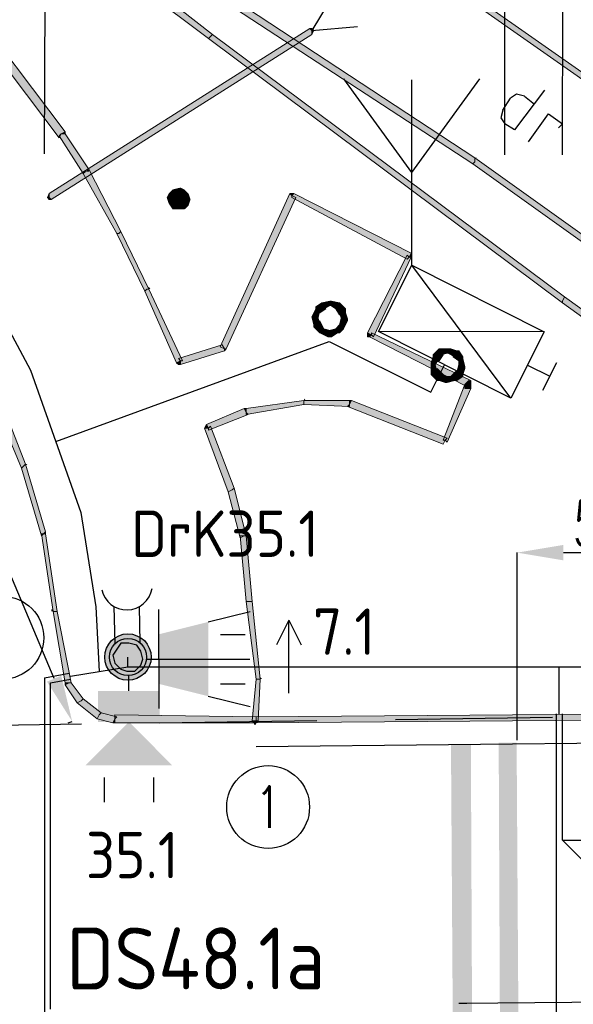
# Model space of a CAD drawing. Header units: millimetres. Extents: x -27 to 2301, y -256 to 766.
# Tile 59 of 97: x 258 to 267, y 85 to 100. Entities that reach past the tile are written whole.
import ezdxf
from ezdxf.enums import TextEntityAlignment as Align

# ---------------------------------------------------------------- set-up
doc = ezdxf.new("R2010")
doc.units = ezdxf.units.MM
doc.linetypes.add('DASHED', pattern=[19.05, 12.7, -6.35])
for name, color, linetype in [('SIV-ONDERGROND-ALG', 251, 'Continuous'), ('SIV-TEKST-035', 2, 'Continuous'), ('SIV-VRI-DETECTIE', 4, 'Continuous'), ('SIV-VRI-KABEL', 3, 'Continuous'), ('SIV-VRI-LUSUITSLIJPER', 7, 'Continuous'), ('SIV-VRI-MAATVOERING', 7, 'Continuous'), ('SIV-VRI-WEGMEUBILAIR', 7, 'Continuous'), ('SIV-WEGMARKERING', 7, 'Continuous'), ('WEG-XX-TEKST25', 2, 'Continuous')]:
    doc.layers.add(name, color=color, linetype=linetype)
doc.styles.add('ISO', font='ISO.shx')
doc.styles.add('ROMANS', font='romans.shx', dxfattribs={"width": 0.7})
doc.styles.get("Standard").update_dxf_attribs({"font": 'txt.shx'})
doc.dimstyles.get("Standard").update_dxf_attribs({"dimtxt": 0.18, "dimasz": 0.18, "dimexe": 0.18, "dimexo": 0.0625, "dimgap": 0.09, "dimtad": 0, "dimtih": 1, "dimtoh": 1, "dimzin": 0, "dimdsep": 46, "dimtxsty": 'Standard', "dimcen": 0.09, "dimadec": 0, "dimazin": 0, "dimtfac": 1, "dimtofl": 0, "dimtmove": 0, "dimatfit": 3, "dimfxl": 1, "dimtolj": 1, "dimtzin": 0, "dimarcsym": 0})

# ---------------------------------------------------------------- blocks, each defined once
blk = doc.blocks.new('161')
blk.add_circle((0, 0), 750)
at = {"style": 'ROMANS', "width": 0.7}
blk.add_attdef('MASTNR', text='', height=750, dxfattribs=at).set_placement((0, 0), align=Align.MIDDLE)
blk = doc.blocks.new('2x1r')
at = {"layer": 'SIV-VRI-DETECTIE'}
for p, q in [((0, 0), (-1.414, 1.414)), ((-1.414, 1.414), (-0.414, 1.414)), ((-0.414, 1.414), (1, 0)), ((1, 0), (0, 0))]:
    blk.add_line(p, q, dxfattribs=at)
blk = doc.blocks.new('MAST')
at = {"layer": 'SIV-VRI-WEGMEUBILAIR'}
blk.add_circle((0, 0), 0.3, dxfattribs=at)
blk = doc.blocks.new('DRKM')
at = {"layer": 'SIV-VRI-WEGMEUBILAIR'}
for p, q in [((0.225, 0.203), (0.823, 0.203)), ((0.225, -0.205), (0.811, -0.205))]:
    blk.add_line(p, q, dxfattribs=at)
blk.add_circle((0, 0), 0.3, dxfattribs=at)
blk.add_arc((1.179, -0.011), 0.416, 101.0729, 258.884, dxfattribs=at)
blk = doc.blocks.new('VGLNT')
at = {"layer": 'SIV-VRI-WEGMEUBILAIR'}
for p, q in [((1.648, 0.4), (2.048, 0.4)), ((0.248, 0), (0, 0)), ((1.648, -0.4), (2.048, -0.4))]:
    blk.add_line(p, q, dxfattribs=at)
for points in [[(0.748, 0), (1.448, 0.7), (1.448, -0.7)], [(0.248, 0.5), (0.748, 0.5), (0.248, -0.5), (0.748, -0.5)]]:
    blk.add_solid(points, dxfattribs=at)
blk = doc.blocks.new('30LNTSRA')
at = {"layer": 'SIV-VRI-WEGMEUBILAIR'}
for p, q in [((0.2, 0), (0.2, 0.8)), ((1, 0.6), (1.679, 0.769)), ((2.305, 0.628), (2.105, 0.23)), ((2.305, 0.628), (2.505, 0.23)), ((2.305, -0.552), (2.305, 0.607)), ((1.2, 0.4), (1.6, 0.4)), ((0, 0), (1.675, 0)), ((0.2, 0), (0.2, -0.8)), ((1.2, -0.4), (1.6, -0.4)), ((1, -0.6), (1.679, -0.769))]:
    blk.add_line(p, q, dxfattribs=at)
blk.add_solid([(0.2, 0.4), (0.2, -0.4), (1, 0.6), (1, -0.6)], dxfattribs=at)
blk = doc.blocks.new('*D49')
at = {"layer": 'Defpoints', "color": 0}
for p in [(271.478, 91.835), (265.678, 88.742), (271.478, 88.742)]:
    blk.add_point(p, dxfattribs=at)
at = {"layer": 'SIV-VRI-MAATVOERING', "color": 0, "lineweight": -2}
for p, q in [((265.678, 88.805), (265.678, 91.835)), ((266.428, 91.835), (270.728, 91.835)), ((271.478, 88.805), (271.478, 91.835))]:
    blk.add_line(p, q, dxfattribs=at)
at = {"layer": 'SIV-VRI-MAATVOERING', "color": 0}
for points in [[(266.428, 91.96), (266.428, 91.71), (265.678, 91.835)], [(270.728, 91.96), (270.728, 91.71), (271.478, 91.835)]]:
    blk.add_solid(points, dxfattribs=at)
at = {"layer": 'SIV-VRI-MAATVOERING', "color": 0, "insert": (267.671, 92.3), "char_height": 0.75, "attachment_point": 5}
blk.add_mtext('\\A1;5.80', dxfattribs=at)
blk = doc.blocks.new('*D70')
at = {"layer": 'Defpoints', "color": 0}
for p in [(253.93, 99.561), (254.049, 99.611), (258.362, 89.057)]:
    blk.add_point(p, dxfattribs=at)
at = {"layer": 'SIV-VRI-MAATVOERING', "color": 0, "lineweight": -2}
for p, q in [((253.987, 99.585), (254.049, 99.611)), ((258.19, 89.798), (254.341, 98.92)), ((258.419, 89.081), (258.481, 89.107))]:
    blk.add_line(p, q, dxfattribs=at)
at = {"layer": 'SIV-VRI-MAATVOERING', "color": 0}
for points in [[(254.456, 98.969), (254.226, 98.872), (254.049, 99.611)], [(258.305, 89.847), (258.075, 89.749), (258.481, 89.107)]]:
    blk.add_solid(points, dxfattribs=at)
at = {"layer": 'SIV-VRI-MAATVOERING', "color": 0, "insert": (256.601, 94.76), "char_height": 0.75, "attachment_point": 5, "rotation": 292.8764}
blk.add_mtext('\\A1;11.70', dxfattribs=at)
blk = doc.blocks.new('AUT')
at = {"layer": 'SIV-VRI-WEGMEUBILAIR'}
for p, q in [((-1.2, -0.6), (1.2, 0.6)), ((-1.2, 0.6), (1.2, -0.6)), ((-1.2, 0.6), (1.2, 0.6)), ((-1.2, -0.6), (-1.2, 0.6)), ((1.2, 0.6), (1.2, -0.6)), ((-1.6, 0.25), (-1.6, -0.25)), ((-1.6, 0), (-1.6, 0.21)), ((-1.2, 0), (-1.6, 0)), ((1.2, -0.6), (-1.2, -0.6))]:
    blk.add_line(p, q, dxfattribs=at)

msp = doc.modelspace()

# ---------------------------------------------------------------- hatches: boundary and pattern name
at = {"layer": 'SIV-ONDERGROND-ALG'}
h = msp.add_hatch(color=256, dxfattribs=at)
h.dxf.hatch_style = 2
h.paths.add_polyline_path([(259.431, 101.822), (259.399, 101.757), (264.963, 98.123), (264.995, 98.155), (264.995, 98.219), (259.463, 101.854)])
h = msp.add_hatch(color=256, dxfattribs=at)
h.dxf.hatch_style = 2
h.paths.add_polyline_path([(263.805, 101.597), (263.773, 101.564), (274.195, 94.263), (274.195, 94.295), (274.227, 94.359), (263.837, 101.629)])
h = msp.add_hatch(color=256, dxfattribs=at)
h.dxf.hatch_style = 2
h.paths.add_polyline_path([(260.717, 100.181), (260.75, 100.214), (259.72, 101.018), (259.688, 100.986), (259.656, 100.921), (260.685, 100.149)])
h = msp.add_hatch(color=256, dxfattribs=at)
h.dxf.hatch_style = 2
h.paths.add_polyline_path([(258.305, 98.605), (258.369, 98.637), (256.761, 100.76), (256.697, 100.728), (256.665, 100.664), (258.273, 98.541)])
h = msp.add_hatch(color=256, dxfattribs=at)
h.dxf.hatch_style = 2
h.paths.add_polyline_path([(262.358, 100.278), (262.326, 100.31), (258.112, 97.64), (258.112, 97.576), (258.144, 97.544), (262.358, 100.214)])
h = msp.add_hatch(color=256, dxfattribs=at)
h.dxf.hatch_style = 2
h.paths.add_polyline_path([(262.326, 100.31), (262.358, 100.31), (262.39, 100.278), (262.358, 100.214), (262.358, 100.278)])
h = msp.add_hatch(color=256, dxfattribs=at)
h.dxf.hatch_style = 2
h.paths.add_polyline_path([(266.411, 95.903), (266.443, 95.968), (260.75, 100.214), (260.717, 100.181), (260.685, 100.149), (266.411, 95.871)])
h = msp.add_hatch(color=256, dxfattribs=at)
h.dxf.hatch_style = 2
h.paths.add_polyline_path([(258.691, 97.994), (258.755, 98.026), (258.369, 98.605), (258.305, 98.605), (258.273, 98.573), (258.659, 97.962)])
h = msp.add_hatch(color=256, dxfattribs=at)
h.dxf.hatch_style = 2
h.paths.add_polyline_path([(258.369, 98.605), (258.369, 98.637), (258.305, 98.605)])
h = msp.add_hatch(color=256, dxfattribs=at)
h.dxf.hatch_style = 2
h.paths.add_polyline_path([(264.995, 98.155), (264.963, 98.123), (269.016, 95.228), (269.048, 95.26), (269.048, 95.324), (264.995, 98.219)])
h = msp.add_hatch(color=256, dxfattribs=at)
h.dxf.hatch_style = 2
h.paths.add_polyline_path([(264.995, 98.219), (265.028, 98.219), (264.995, 98.187)])
h = msp.add_hatch(color=256, dxfattribs=at)
h.dxf.hatch_style = 2
h.paths.add_polyline_path([(259.238, 96.997), (259.27, 97.029), (258.755, 98.026), (258.691, 97.994), (258.659, 97.962), (259.206, 96.997)])
h = msp.add_hatch(color=256, dxfattribs=at)
h.dxf.hatch_style = 2
h.paths.add_polyline_path([(258.723, 98.026), (258.755, 98.026), (258.755, 97.994), (258.723, 97.994)])
h = msp.add_hatch(color=256, dxfattribs=at)
h.dxf.hatch_style = 2
h.paths.add_polyline_path([(260.235, 97.737), (260.106, 97.705), (260.203, 97.576)])
h = msp.add_hatch(color=256, dxfattribs=at)
h.dxf.hatch_style = 2
h.paths.add_polyline_path([(260.299, 97.705), (260.235, 97.737), (260.203, 97.576)])
h = msp.add_hatch(color=256, dxfattribs=at)
h.dxf.hatch_style = 2
h.paths.add_polyline_path([(258.144, 97.544), (258.112, 97.544), (258.08, 97.576), (258.112, 97.64), (258.112, 97.576)])
h = msp.add_hatch(color=256, dxfattribs=at)
h.dxf.hatch_style = 2
h.paths.add_polyline_path([(260.042, 97.64), (260.01, 97.576), (260.203, 97.576)])
h = msp.add_hatch(color=256, dxfattribs=at)
h.dxf.hatch_style = 2
h.paths.add_polyline_path([(260.106, 97.705), (260.042, 97.64), (260.203, 97.576)])
h = msp.add_hatch(color=256, dxfattribs=at)
h.dxf.hatch_style = 2
h.paths.add_polyline_path([(260.364, 97.64), (260.299, 97.705), (260.203, 97.576)])
h = msp.add_hatch(color=256, dxfattribs=at)
h.dxf.hatch_style = 2
h.paths.add_polyline_path([(260.396, 97.544), (260.364, 97.64), (260.203, 97.576)])
h = msp.add_hatch(color=256, dxfattribs=at)
h.dxf.hatch_style = 2
h.paths.add_polyline_path([(262.036, 97.608), (262.004, 97.64), (260.878, 95.164), (260.943, 95.131), (260.975, 95.131), (262.1, 97.576)])
h = msp.add_hatch(color=256, dxfattribs=at)
h.dxf.hatch_style = 2
h.paths.add_polyline_path([(262.068, 97.64), (262.036, 97.64), (262.004, 97.64), (262.036, 97.608)])
h = msp.add_hatch(color=256, dxfattribs=at)
h.dxf.hatch_style = 2
h.paths.add_polyline_path([(263.934, 96.611), (263.966, 96.675), (262.068, 97.64), (262.036, 97.608), (262.036, 97.576), (263.902, 96.579)])
h = msp.add_hatch(color=256, dxfattribs=at)
h.dxf.hatch_style = 2
h.paths.add_polyline_path([(260.01, 97.576), (260.042, 97.48), (260.203, 97.576)])
h = msp.add_hatch(color=256, dxfattribs=at)
h.dxf.hatch_style = 2
h.paths.add_polyline_path([(260.042, 97.48), (260.106, 97.383), (260.203, 97.576)])
h = msp.add_hatch(color=256, dxfattribs=at)
h.dxf.hatch_style = 2
h.paths.add_polyline_path([(260.106, 97.383), (260.203, 97.383), (260.203, 97.576)])
h = msp.add_hatch(color=256, dxfattribs=at)
h.dxf.hatch_style = 2
h.paths.add_polyline_path([(260.203, 97.383), (260.299, 97.383), (260.203, 97.576)])
h = msp.add_hatch(color=256, dxfattribs=at)
h.dxf.hatch_style = 2
h.paths.add_polyline_path([(260.299, 97.383), (260.364, 97.447), (260.203, 97.576)])
h = msp.add_hatch(color=256, dxfattribs=at)
h.dxf.hatch_style = 2
h.paths.add_polyline_path([(260.364, 97.447), (260.396, 97.544), (260.203, 97.576)])
h = msp.add_hatch(color=256, dxfattribs=at)
h.dxf.hatch_style = 2
h.paths.add_polyline_path([(259.688, 96.096), (259.72, 96.096), (259.27, 97.029), (259.238, 96.997), (259.206, 96.997), (259.656, 96.064)])
h = msp.add_hatch(color=256, dxfattribs=at)
h.dxf.hatch_style = 2
h.paths.add_polyline_path([(263.323, 95.357), (263.355, 95.324), (263.966, 96.611), (263.934, 96.611), (263.902, 96.643), (263.258, 95.389)])
h = msp.add_hatch(color=256, dxfattribs=at)
h.dxf.hatch_style = 2
h.paths.add_polyline_path([(263.966, 96.611), (263.966, 96.675), (263.934, 96.611)])
h = msp.add_hatch(color=256, dxfattribs=at)
h.dxf.hatch_style = 2
h.paths.add_polyline_path([(260.235, 94.938), (260.267, 94.938), (259.72, 96.096), (259.688, 96.096), (259.656, 96.064), (260.171, 94.906)])
h = msp.add_hatch(color=256, dxfattribs=at)
h.dxf.hatch_style = 2
h.paths.add_polyline_path([(259.72, 96.096), (259.72, 96.129), (259.752, 96.096)])
h = msp.add_hatch(color=256, dxfattribs=at)
h.dxf.hatch_style = 2
h.paths.add_polyline_path([(262.551, 95.839), (262.519, 95.871), (262.422, 95.807), (262.454, 95.775), (262.486, 95.71), (262.583, 95.775)])
h = msp.add_hatch(color=256, dxfattribs=at)
h.dxf.hatch_style = 2
h.paths.add_polyline_path([(262.679, 95.871), (262.647, 95.903), (262.519, 95.871), (262.551, 95.839), (262.551, 95.775), (262.679, 95.839)])
h = msp.add_hatch(color=256, dxfattribs=at)
h.dxf.hatch_style = 2
h.paths.add_polyline_path([(262.776, 95.839), (262.808, 95.871), (262.679, 95.903), (262.679, 95.871), (262.647, 95.839), (262.744, 95.775)])
h = msp.add_hatch(color=256, dxfattribs=at)
h.dxf.hatch_style = 2
h.paths.add_polyline_path([(262.679, 95.903), (262.647, 95.903), (262.679, 95.871)])
h = msp.add_hatch(color=256, dxfattribs=at)
h.dxf.hatch_style = 2
h.paths.add_polyline_path([(262.872, 95.71), (262.905, 95.775), (262.808, 95.871), (262.776, 95.839), (262.744, 95.775), (262.808, 95.678)])
h = msp.add_hatch(color=256, dxfattribs=at)
h.dxf.hatch_style = 2
h.paths.add_polyline_path([(273.326, 90.95), (273.358, 91.014), (266.443, 95.968), (266.411, 95.903), (266.411, 95.871), (273.294, 90.918)])
h = msp.add_hatch(color=256, dxfattribs=at)
h.dxf.hatch_style = 2
h.paths.add_polyline_path([(262.454, 95.775), (262.422, 95.775), (262.358, 95.646), (262.422, 95.646), (262.454, 95.614), (262.486, 95.743)])
h = msp.add_hatch(color=256, dxfattribs=at)
h.dxf.hatch_style = 2
h.paths.add_polyline_path([(262.422, 95.807), (262.422, 95.775), (262.454, 95.775)])
h = msp.add_hatch(color=256, dxfattribs=at)
h.dxf.hatch_style = 2
h.paths.add_polyline_path([(262.872, 95.614), (262.937, 95.614), (262.905, 95.71), (262.808, 95.71), (262.84, 95.614)])
h = msp.add_hatch(color=256, dxfattribs=at)
h.dxf.hatch_style = 2
h.paths.add_polyline_path([(262.905, 95.71), (262.905, 95.775), (262.872, 95.71)])
h = msp.add_hatch(color=256, dxfattribs=at)
h.dxf.hatch_style = 2
h.paths.add_polyline_path([(262.422, 95.646), (262.358, 95.646), (262.39, 95.517), (262.486, 95.517), (262.454, 95.646)])
h = msp.add_hatch(color=256, dxfattribs=at)
h.dxf.hatch_style = 2
h.paths.add_polyline_path([(262.422, 95.517), (262.39, 95.485), (262.486, 95.389), (262.519, 95.421), (262.551, 95.453), (262.486, 95.582)])
h = msp.add_hatch(color=256, dxfattribs=at)
h.dxf.hatch_style = 2
h.paths.add_polyline_path([(262.39, 95.517), (262.39, 95.485), (262.422, 95.517)])
h = msp.add_hatch(color=256, dxfattribs=at)
h.dxf.hatch_style = 2
h.paths.add_polyline_path([(262.744, 95.421), (262.808, 95.389), (262.872, 95.453), (262.84, 95.485), (262.808, 95.517), (262.744, 95.453)])
h = msp.add_hatch(color=256, dxfattribs=at)
h.dxf.hatch_style = 2
h.paths.add_polyline_path([(262.84, 95.485), (262.872, 95.453), (262.937, 95.582), (262.872, 95.614), (262.84, 95.646), (262.808, 95.517)])
h = msp.add_hatch(color=256, dxfattribs=at)
h.dxf.hatch_style = 2
h.paths.add_polyline_path([(262.937, 95.582), (262.937, 95.614), (262.872, 95.614)])
h = msp.add_hatch(color=256, dxfattribs=at)
h.dxf.hatch_style = 2
h.paths.add_polyline_path([(262.519, 95.421), (262.486, 95.389), (262.615, 95.324), (262.647, 95.389), (262.679, 95.421), (262.551, 95.453)])
h = msp.add_hatch(color=256, dxfattribs=at)
h.dxf.hatch_style = 2
h.paths.add_polyline_path([(262.647, 95.389), (262.679, 95.324), (262.776, 95.389), (262.744, 95.421), (262.744, 95.453), (262.615, 95.421)])
h = msp.add_hatch(color=256, dxfattribs=at)
h.dxf.hatch_style = 2
h.paths.add_polyline_path([(262.615, 95.324), (262.679, 95.324), (262.647, 95.389)])
h = msp.add_hatch(color=256, dxfattribs=at)
h.dxf.hatch_style = 2
h.paths.add_polyline_path([(262.776, 95.389), (262.808, 95.389), (262.744, 95.421)])
h = msp.add_hatch(color=256, dxfattribs=at)
h.dxf.hatch_style = 2
h.paths.add_polyline_path([(263.291, 95.324), (263.258, 95.324), (263.258, 95.389), (263.323, 95.357)])
h = msp.add_hatch(color=256, dxfattribs=at)
h.dxf.hatch_style = 2
h.paths.add_polyline_path([(264.899, 94.552), (264.931, 94.617), (263.323, 95.389), (263.323, 95.357), (263.291, 95.324), (264.867, 94.52)])
h = msp.add_hatch(color=256, dxfattribs=at)
h.dxf.hatch_style = 2
h.paths.add_polyline_path([(260.943, 95.131), (260.91, 95.196), (260.203, 94.971), (260.235, 94.938), (260.235, 94.874), (260.943, 95.099)])
h = msp.add_hatch(color=256, dxfattribs=at)
h.dxf.hatch_style = 2
h.paths.add_polyline_path([(260.975, 95.131), (260.943, 95.099), (260.943, 95.131)])
h = msp.add_hatch(color=256, dxfattribs=at)
h.dxf.hatch_style = 2
h.paths.add_polyline_path([(264.449, 95.067), (264.416, 95.131), (264.32, 95.035), (264.352, 95.003), (264.416, 94.938), (264.481, 95.035)])
h = msp.add_hatch(color=256, dxfattribs=at)
h.dxf.hatch_style = 2
h.paths.add_polyline_path([(264.32, 95.035), (264.32, 95.003), (264.352, 95.003)])
h = msp.add_hatch(color=256, dxfattribs=at)
h.dxf.hatch_style = 2
h.paths.add_polyline_path([(264.449, 95.131), (264.416, 95.131), (264.449, 95.067)])
h = msp.add_hatch(color=256, dxfattribs=at)
h.dxf.hatch_style = 2
h.paths.add_polyline_path([(264.577, 95.099), (264.577, 95.131), (264.449, 95.131), (264.449, 95.035), (264.577, 95.067)])
h = msp.add_hatch(color=256, dxfattribs=at)
h.dxf.hatch_style = 2
h.paths.add_polyline_path([(264.674, 95.067), (264.706, 95.099), (264.609, 95.131), (264.577, 95.099), (264.545, 95.067), (264.674, 95.003)])
h = msp.add_hatch(color=256, dxfattribs=at)
h.dxf.hatch_style = 2
h.paths.add_polyline_path([(264.609, 95.131), (264.577, 95.131), (264.577, 95.099)])
h = msp.add_hatch(color=256, dxfattribs=at)
h.dxf.hatch_style = 2
h.paths.add_polyline_path([(264.77, 94.971), (264.802, 95.003), (264.738, 95.099), (264.674, 95.067), (264.642, 95.003), (264.738, 94.938)])
h = msp.add_hatch(color=256, dxfattribs=at)
h.dxf.hatch_style = 2
h.paths.add_polyline_path([(264.738, 95.099), (264.706, 95.099), (264.674, 95.067)])
h = msp.add_hatch(color=256, dxfattribs=at)
h.dxf.hatch_style = 2
h.paths.add_polyline_path([(260.235, 94.874), (260.203, 94.874), (260.171, 94.906), (260.235, 94.938)])
h = msp.add_hatch(color=256, dxfattribs=at)
h.dxf.hatch_style = 2
h.paths.add_polyline_path([(264.352, 95.003), (264.32, 95.003), (264.288, 94.906), (264.32, 94.874), (264.352, 94.874), (264.416, 94.971)])
h = msp.add_hatch(color=256, dxfattribs=at)
h.dxf.hatch_style = 2
h.paths.add_polyline_path([(264.288, 94.906), (264.288, 94.874), (264.32, 94.874)])
h = msp.add_hatch(color=256, dxfattribs=at)
h.dxf.hatch_style = 2
h.paths.add_polyline_path([(264.32, 94.874), (264.288, 94.874), (264.288, 94.745), (264.384, 94.745), (264.352, 94.874)])
h = msp.add_hatch(color=256, dxfattribs=at)
h.dxf.hatch_style = 2
h.paths.add_polyline_path([(264.738, 94.745), (264.802, 94.713), (264.835, 94.81), (264.802, 94.842), (264.738, 94.874), (264.706, 94.745)])
h = msp.add_hatch(color=256, dxfattribs=at)
h.dxf.hatch_style = 2
h.paths.add_polyline_path([(264.802, 94.842), (264.835, 94.842), (264.802, 94.971), (264.738, 94.971), (264.738, 94.842)])
h = msp.add_hatch(color=256, dxfattribs=at)
h.dxf.hatch_style = 2
h.paths.add_polyline_path([(264.802, 94.971), (264.802, 95.003), (264.77, 94.971)])
h = msp.add_hatch(color=256, dxfattribs=at)
h.dxf.hatch_style = 2
h.paths.add_polyline_path([(264.352, 94.745), (264.288, 94.713), (264.384, 94.617), (264.416, 94.681), (264.481, 94.713), (264.384, 94.81)])
h = msp.add_hatch(color=256, dxfattribs=at)
h.dxf.hatch_style = 2
h.paths.add_polyline_path([(264.288, 94.745), (264.288, 94.713), (264.352, 94.745)])
h = msp.add_hatch(color=256, dxfattribs=at)
h.dxf.hatch_style = 2
h.paths.add_polyline_path([(264.416, 94.681), (264.416, 94.617), (264.513, 94.585), (264.545, 94.617), (264.545, 94.681), (264.449, 94.713)])
h = msp.add_hatch(color=256, dxfattribs=at)
h.dxf.hatch_style = 2
h.paths.add_polyline_path([(264.674, 94.649), (264.706, 94.617), (264.802, 94.681), (264.738, 94.745), (264.706, 94.778), (264.609, 94.681)])
h = msp.add_hatch(color=256, dxfattribs=at)
h.dxf.hatch_style = 2
h.paths.add_polyline_path([(264.802, 94.681), (264.802, 94.713), (264.738, 94.745)])
h = msp.add_hatch(color=256, dxfattribs=at)
h.dxf.hatch_style = 2
h.paths.add_polyline_path([(264.835, 94.81), (264.835, 94.842), (264.802, 94.842)])
h = msp.add_hatch(color=256, dxfattribs=at)
h.dxf.hatch_style = 2
h.paths.add_polyline_path([(264.384, 94.617), (264.416, 94.617), (264.416, 94.681)])
h = msp.add_hatch(color=256, dxfattribs=at)
h.dxf.hatch_style = 2
h.paths.add_polyline_path([(264.513, 94.585), (264.545, 94.585), (264.545, 94.617)])
h = msp.add_hatch(color=256, dxfattribs=at)
h.dxf.hatch_style = 2
h.paths.add_polyline_path([(264.545, 94.617), (264.545, 94.585), (264.674, 94.617), (264.674, 94.681), (264.545, 94.681)])
h = msp.add_hatch(color=256, dxfattribs=at)
h.dxf.hatch_style = 2
h.paths.add_polyline_path([(264.674, 94.617), (264.706, 94.617), (264.674, 94.649)])
h = msp.add_hatch(color=256, dxfattribs=at)
h.dxf.hatch_style = 2
h.paths.add_polyline_path([(264.899, 94.552), (264.867, 94.585), (264.835, 94.552), (264.867, 94.52), (264.931, 94.488), (264.931, 94.552)])
h = msp.add_hatch(color=256, dxfattribs=at)
h.dxf.hatch_style = 2
h.paths.add_polyline_path([(264.931, 94.617), (264.931, 94.552), (264.931, 94.52), (264.867, 94.52), (264.899, 94.552)])
h = msp.add_hatch(color=256, dxfattribs=at)
h.dxf.hatch_style = 2
h.paths.add_polyline_path([(264.867, 94.585), (264.899, 94.617), (264.931, 94.585), (264.931, 94.552), (264.899, 94.552)])
h = msp.add_hatch(color=256, dxfattribs=at)
h.dxf.hatch_style = 2
h.paths.add_polyline_path([(257.694, 93.234), (257.726, 93.266), (257.244, 94.488), (257.211, 94.456), (257.147, 94.424), (257.662, 93.202)])
h = msp.add_hatch(color=256, dxfattribs=at)
h.dxf.hatch_style = 2
h.paths.add_polyline_path([(264.513, 93.652), (264.545, 93.62), (264.931, 94.488), (264.867, 94.52), (264.835, 94.552), (264.481, 93.652)])
h = msp.add_hatch(color=256, dxfattribs=at)
h.dxf.hatch_style = 2
h.paths.add_polyline_path([(264.835, 94.552), (264.867, 94.552), (264.931, 94.552), (264.931, 94.488), (264.867, 94.52)])
h = msp.add_hatch(color=256, dxfattribs=at)
h.dxf.hatch_style = 2
h.paths.add_polyline_path([(264.931, 94.488), (264.867, 94.488), (264.835, 94.488), (264.835, 94.552), (264.867, 94.52)])
h = msp.add_hatch(color=256, dxfattribs=at)
h.dxf.hatch_style = 2
h.paths.add_polyline_path([(261.296, 94.102), (261.296, 94.07), (262.229, 94.231), (262.229, 94.295), (261.296, 94.167)])
h = msp.add_hatch(color=256, dxfattribs=at)
h.dxf.hatch_style = 2
h.paths.add_polyline_path([(262.229, 94.295), (262.229, 94.327), (262.261, 94.295)])
h = msp.add_hatch(color=256, dxfattribs=at)
h.dxf.hatch_style = 2
h.paths.add_polyline_path([(262.229, 94.263), (262.229, 94.231), (262.969, 94.199), (262.969, 94.295), (262.229, 94.295)])
h = msp.add_hatch(color=256, dxfattribs=at)
h.dxf.hatch_style = 2
h.paths.add_polyline_path([(262.969, 94.231), (262.937, 94.199), (264.481, 93.588), (264.513, 93.652), (264.545, 93.684), (263.001, 94.295)])
h = msp.add_hatch(color=256, dxfattribs=at)
h.dxf.hatch_style = 2
h.paths.add_polyline_path([(262.969, 94.295), (263.001, 94.295), (262.969, 94.231)])
h = msp.add_hatch(color=256, dxfattribs=at)
h.dxf.hatch_style = 2
h.paths.add_polyline_path([(260.685, 93.845), (260.685, 93.813), (261.329, 94.07), (261.296, 94.102), (261.264, 94.167), (260.653, 93.909)])
h = msp.add_hatch(color=256, dxfattribs=at)
h.dxf.hatch_style = 2
h.paths.add_polyline_path([(261.264, 94.167), (261.296, 94.167), (261.296, 94.102)])
h = msp.add_hatch(color=256, dxfattribs=at)
h.dxf.hatch_style = 2
h.paths.add_polyline_path([(260.621, 93.845), (260.653, 93.909), (260.685, 93.845)])
h = msp.add_hatch(color=256, dxfattribs=at)
h.dxf.hatch_style = 2
h.paths.add_polyline_path([(261.071, 92.848), (261.103, 92.88), (260.717, 93.877), (260.685, 93.845), (260.621, 93.845), (261.007, 92.816)])
h = msp.add_hatch(color=256, dxfattribs=at)
h.dxf.hatch_style = 2
h.paths.add_polyline_path([(258.016, 92.14), (258.048, 92.172), (257.726, 93.266), (257.694, 93.234), (257.662, 93.202), (257.983, 92.108)])
h = msp.add_hatch(color=256, dxfattribs=at)
h.dxf.hatch_style = 2
h.paths.add_polyline_path([(257.726, 93.266), (257.758, 93.266), (257.726, 93.234)])
h = msp.add_hatch(color=256, dxfattribs=at)
h.dxf.hatch_style = 2
h.paths.add_polyline_path([(261.264, 92.108), (261.296, 92.108), (261.103, 92.88), (261.071, 92.848), (261.007, 92.816), (261.2, 92.076)])
h = msp.add_hatch(color=256, dxfattribs=at)
h.dxf.hatch_style = 2
h.paths.add_polyline_path([(258.048, 92.14), (258.048, 92.172), (258.016, 92.14)])
h = msp.add_hatch(color=256, dxfattribs=at)
h.dxf.hatch_style = 2
h.paths.add_polyline_path([(258.209, 90.886), (258.241, 90.886), (258.048, 92.14), (257.983, 92.14), (258.176, 90.886)])
h = msp.add_hatch(color=256, dxfattribs=at)
h.dxf.hatch_style = 2
h.paths.add_polyline_path([(261.329, 91.046), (261.393, 91.046), (261.296, 92.108), (261.2, 92.108), (261.296, 91.046)])
h = msp.add_hatch(color=256, dxfattribs=at)
h.dxf.hatch_style = 2
h.paths.add_polyline_path([(258.144, 90.886), (258.144, 90.918), (258.176, 90.918), (258.176, 90.886)])
h = msp.add_hatch(color=256, dxfattribs=at)
h.dxf.hatch_style = 2
h.paths.add_polyline_path([(261.489, 89.792), (261.522, 89.792), (261.393, 91.046), (261.296, 91.046), (261.457, 89.792)])
h = msp.add_hatch(color=256, dxfattribs=at)
h.dxf.hatch_style = 2
h.paths.add_polyline_path([(258.434, 89.728), (258.466, 89.728), (258.241, 90.886), (258.176, 90.886), (258.369, 89.728)])
h = msp.add_hatch(color=256, dxfattribs=at)
h.dxf.hatch_style = 2
h.paths.add_polyline_path([(261.457, 89.117), (261.489, 89.117), (261.522, 89.792), (261.457, 89.792), (261.393, 89.117)])
h = msp.add_hatch(color=256, dxfattribs=at)
h.dxf.hatch_style = 2
h.paths.add_polyline_path([(261.522, 89.792), (261.522, 89.824), (261.554, 89.792)])
h = msp.add_hatch(color=256, dxfattribs=at)
h.dxf.hatch_style = 2
h.paths.add_polyline_path([(258.627, 89.438), (258.659, 89.47), (258.466, 89.728), (258.434, 89.728), (258.369, 89.696), (258.562, 89.406)])
h = msp.add_hatch(color=256, dxfattribs=at)
h.dxf.hatch_style = 2
h.paths.add_polyline_path([(258.369, 89.696), (258.369, 89.728), (258.434, 89.728)])
h = msp.add_hatch(color=256, dxfattribs=at)
h.dxf.hatch_style = 2
h.paths.add_polyline_path([(258.916, 89.213), (258.948, 89.245), (258.659, 89.47), (258.627, 89.438), (258.562, 89.406), (258.884, 89.149)])
h = msp.add_hatch(color=256, dxfattribs=at)
h.dxf.hatch_style = 2
h.paths.add_polyline_path([(259.173, 89.149), (259.206, 89.181), (258.948, 89.245), (258.916, 89.213), (258.884, 89.149), (259.141, 89.084)])
h = msp.add_hatch(color=256, dxfattribs=at)
h.dxf.hatch_style = 2
h.paths.add_polyline_path([(259.173, 89.084), (259.141, 89.084), (259.173, 89.149)])
h = msp.add_hatch(color=256, dxfattribs=at)
h.dxf.hatch_style = 2
h.paths.add_polyline_path([(261.457, 89.117), (261.457, 89.181), (259.173, 89.213), (259.173, 89.084), (261.457, 89.084)])
h = msp.add_hatch(color=256, dxfattribs=at)
h.dxf.hatch_style = 2
h.paths.add_polyline_path([(273.905, 89.213), (273.905, 89.277), (261.457, 89.181), (261.457, 89.084), (273.905, 89.181)])
h = msp.add_hatch(color=256, dxfattribs=at)
h.dxf.hatch_style = 2
h.paths.add_polyline_path([(261.489, 89.117), (261.457, 89.084), (261.425, 89.084), (261.393, 89.117), (261.457, 89.117)])
h = msp.add_hatch(color=256, dxfattribs=at)
h.dxf.hatch_style = 2
h.paths.add_polyline_path([(261.425, 89.084), (261.457, 89.084), (261.457, 89.052), (261.425, 89.052)])
at = {"layer": 'SIV-VRI-MAATVOERING'}
h = msp.add_hatch(color=256, dxfattribs=at)
edge = h.paths.add_edge_path()
edge.add_arc((259.384, 90.147), 0.375, 0, 360)
at = {"layer": 'SIV-WEGMARKERING'}
h = msp.add_hatch(color=256, dxfattribs=at)
h.dxf.hatch_style = 2
h.paths.add_polyline_path([(264.706, 73.935), (264.995, 73.935), (264.609, 88.731)])
h = msp.add_hatch(color=256, dxfattribs=at)
h.dxf.hatch_style = 2
h.paths.add_polyline_path([(264.995, 73.935), (264.609, 88.731), (264.931, 88.731)])
h = msp.add_hatch(color=256, dxfattribs=at)
h.dxf.hatch_style = 2
h.paths.add_polyline_path([(265.446, 73.967), (265.767, 73.967), (265.381, 88.763)])
h = msp.add_hatch(color=256, dxfattribs=at)
h.dxf.hatch_style = 2
h.paths.add_polyline_path([(265.767, 73.967), (265.381, 88.763), (265.671, 88.763)])

# ---------------------------------------------------------------- linework, layer by layer
at = {"layer": 'SIV-ONDERGROND-ALG', "lineweight": 5}
for points in [[(259.431, 101.822), (259.399, 101.757), (264.963, 98.123), (264.995, 98.155), (264.995, 98.219), (259.463, 101.854), (259.431, 101.822)], [(263.805, 101.597), (263.773, 101.564), (274.195, 94.263), (274.195, 94.295), (274.227, 94.359), (263.837, 101.629), (263.805, 101.597)], [(260.717, 100.181), (260.75, 100.214), (259.72, 101.018), (259.688, 100.986), (259.656, 100.921), (260.685, 100.149), (260.717, 100.181)], [(258.305, 98.605), (258.369, 98.637), (256.761, 100.76), (256.697, 100.728), (256.665, 100.664), (258.273, 98.541), (258.305, 98.605)], [(262.358, 100.278), (262.326, 100.31), (258.112, 97.64), (258.112, 97.576), (258.144, 97.544), (262.358, 100.214), (262.358, 100.278)], [(262.326, 100.31), (262.358, 100.31), (262.39, 100.278), (262.358, 100.214)], [(266.411, 95.903), (266.443, 95.968), (260.75, 100.214), (260.717, 100.181), (260.685, 100.149), (266.411, 95.871), (266.411, 95.903)], [(260.685, 100.149), (260.685, 100.149)], [(258.691, 97.994), (258.755, 98.026), (258.369, 98.605), (258.305, 98.605), (258.273, 98.573), (258.659, 97.962), (258.691, 97.994)], [(258.369, 98.605), (258.369, 98.637)], [(264.995, 98.155), (264.963, 98.123), (269.016, 95.228), (269.048, 95.26), (269.048, 95.324), (264.995, 98.219), (264.995, 98.155)], [(259.238, 96.997), (259.27, 97.029), (258.755, 98.026), (258.691, 97.994), (258.659, 97.962), (259.206, 96.997), (259.238, 96.997)], [(258.144, 97.544), (258.112, 97.544), (258.08, 97.576), (258.112, 97.64)], [(262.036, 97.608), (262.004, 97.64), (260.878, 95.164), (260.943, 95.131), (260.975, 95.131), (262.1, 97.576), (262.036, 97.608)], [(262.068, 97.64), (262.036, 97.64), (262.004, 97.64)], [(263.934, 96.611), (263.966, 96.675), (262.068, 97.64), (262.036, 97.608), (262.036, 97.576), (263.902, 96.579), (263.934, 96.611)], [(259.688, 96.096), (259.72, 96.096), (259.27, 97.029), (259.238, 96.997), (259.206, 96.997), (259.656, 96.064), (259.688, 96.096)], [(263.323, 95.357), (263.355, 95.324), (263.966, 96.611), (263.934, 96.611), (263.902, 96.643), (263.258, 95.389), (263.323, 95.357)], [(263.966, 96.611), (263.966, 96.611), (263.966, 96.675)], [(260.235, 94.938), (260.267, 94.938), (259.72, 96.096), (259.688, 96.096), (259.656, 96.064), (260.171, 94.906), (260.235, 94.938)], [(262.551, 95.839), (262.519, 95.871), (262.422, 95.807), (262.454, 95.775), (262.486, 95.71), (262.583, 95.775), (262.551, 95.839)], [(262.679, 95.871), (262.647, 95.903), (262.519, 95.871), (262.551, 95.839), (262.551, 95.775), (262.679, 95.839), (262.679, 95.871)], [(262.776, 95.839), (262.808, 95.871), (262.679, 95.903), (262.679, 95.871), (262.647, 95.839), (262.744, 95.775), (262.776, 95.839)], [(262.679, 95.903), (262.647, 95.903)], [(262.872, 95.71), (262.905, 95.775), (262.808, 95.871), (262.776, 95.839), (262.744, 95.775), (262.808, 95.678), (262.872, 95.71)], [(262.808, 95.871), (262.808, 95.871)], [(273.326, 90.95), (273.358, 91.014), (266.443, 95.968), (266.411, 95.903), (266.411, 95.871), (273.294, 90.918), (273.326, 90.95)], [(262.454, 95.775), (262.422, 95.775), (262.358, 95.646), (262.422, 95.646), (262.454, 95.614), (262.486, 95.743), (262.454, 95.775)], [(262.422, 95.807), (262.422, 95.775)], [(262.872, 95.614), (262.937, 95.614), (262.905, 95.71), (262.808, 95.71), (262.84, 95.614), (262.872, 95.614)], [(262.905, 95.71), (262.905, 95.775)], [(262.358, 95.646), (262.358, 95.646)], [(262.422, 95.646), (262.358, 95.646), (262.39, 95.517), (262.486, 95.517), (262.454, 95.646), (262.422, 95.646)], [(262.422, 95.517), (262.39, 95.485), (262.486, 95.389), (262.519, 95.421), (262.551, 95.453), (262.486, 95.582), (262.422, 95.517)], [(262.39, 95.517), (262.39, 95.485)], [(262.744, 95.421), (262.808, 95.389), (262.872, 95.453), (262.84, 95.485), (262.808, 95.517), (262.744, 95.453), (262.744, 95.421)], [(262.84, 95.485), (262.872, 95.453), (262.937, 95.582), (262.872, 95.614), (262.84, 95.646), (262.808, 95.517), (262.84, 95.485)], [(262.937, 95.582), (262.937, 95.614)], [(262.519, 95.421), (262.486, 95.389), (262.615, 95.324), (262.647, 95.389), (262.679, 95.421), (262.551, 95.453), (262.519, 95.421)], [(262.486, 95.389), (262.486, 95.389)], [(262.647, 95.389), (262.679, 95.324), (262.776, 95.389), (262.744, 95.421), (262.744, 95.453), (262.615, 95.421), (262.647, 95.389)], [(262.776, 95.389), (262.808, 95.389)], [(262.872, 95.453), (262.872, 95.453)], [(263.291, 95.324), (263.258, 95.324), (263.258, 95.389)], [(264.899, 94.552), (264.931, 94.617), (263.323, 95.389), (263.323, 95.357), (263.291, 95.324), (264.867, 94.52), (264.899, 94.552)], [(260.943, 95.131), (260.91, 95.196), (260.203, 94.971), (260.235, 94.938), (260.235, 94.874), (260.943, 95.099), (260.943, 95.131)], [(262.615, 95.324), (262.679, 95.324)], [(260.975, 95.131), (260.943, 95.099)], [(264.449, 95.067), (264.416, 95.131), (264.32, 95.035), (264.352, 95.003), (264.416, 94.938), (264.481, 95.035), (264.449, 95.067)], [(264.32, 95.035), (264.32, 95.003)], [(264.449, 95.131), (264.416, 95.131)], [(264.577, 95.099), (264.577, 95.131), (264.449, 95.131), (264.449, 95.035), (264.577, 95.067), (264.577, 95.099)], [(264.674, 95.067), (264.706, 95.099), (264.609, 95.131), (264.577, 95.099), (264.545, 95.067), (264.674, 95.003), (264.674, 95.067)], [(264.609, 95.131), (264.577, 95.131)], [(264.77, 94.971), (264.802, 95.003), (264.738, 95.099), (264.674, 95.067), (264.642, 95.003), (264.738, 94.938), (264.77, 94.971)], [(264.738, 95.099), (264.706, 95.099)], [(260.235, 94.874), (260.203, 94.874), (260.171, 94.906)], [(264.352, 95.003), (264.32, 95.003), (264.288, 94.906), (264.32, 94.874), (264.352, 94.874), (264.416, 94.971), (264.352, 95.003)], [(264.288, 94.906), (264.288, 94.874)], [(264.32, 94.874), (264.288, 94.874), (264.288, 94.745), (264.384, 94.745), (264.352, 94.874), (264.32, 94.874)], [(264.738, 94.745), (264.802, 94.713), (264.835, 94.81), (264.802, 94.842), (264.738, 94.874), (264.706, 94.745), (264.738, 94.745)], [(264.802, 94.842), (264.835, 94.842), (264.802, 94.971), (264.738, 94.971), (264.738, 94.842), (264.802, 94.842)], [(264.802, 94.971), (264.802, 95.003)], [(264.352, 94.745), (264.288, 94.713), (264.384, 94.617), (264.416, 94.681), (264.481, 94.713), (264.384, 94.81), (264.352, 94.745)], [(264.288, 94.745), (264.288, 94.713)], [(264.416, 94.681), (264.416, 94.617), (264.513, 94.585), (264.545, 94.617), (264.545, 94.681), (264.449, 94.713), (264.416, 94.681)], [(264.674, 94.649), (264.706, 94.617), (264.802, 94.681), (264.738, 94.745), (264.706, 94.778), (264.609, 94.681), (264.674, 94.649)], [(264.802, 94.681), (264.802, 94.713)], [(264.835, 94.81), (264.835, 94.842)], [(264.384, 94.617), (264.416, 94.617)], [(264.513, 94.585), (264.545, 94.585)], [(264.545, 94.617), (264.545, 94.585), (264.674, 94.617), (264.674, 94.681), (264.545, 94.681), (264.545, 94.617)], [(264.674, 94.617), (264.706, 94.617)], [(264.899, 94.552), (264.867, 94.585), (264.835, 94.552), (264.867, 94.52), (264.931, 94.488), (264.931, 94.552), (264.899, 94.552)], [(264.931, 94.617), (264.931, 94.552), (264.931, 94.52), (264.867, 94.52)], [(264.867, 94.585), (264.899, 94.617), (264.931, 94.585), (264.931, 94.552)], [(257.694, 93.234), (257.726, 93.266), (257.244, 94.488), (257.211, 94.456), (257.147, 94.424), (257.662, 93.202), (257.694, 93.234)], [(264.513, 93.652), (264.545, 93.62), (264.931, 94.488), (264.867, 94.52), (264.835, 94.552), (264.481, 93.652), (264.513, 93.652)], [(264.835, 94.552), (264.867, 94.552), (264.931, 94.552), (264.931, 94.488)], [(264.931, 94.488), (264.867, 94.488), (264.835, 94.488), (264.835, 94.552)], [(261.296, 94.102), (261.296, 94.07), (262.229, 94.231), (262.229, 94.295), (261.296, 94.167), (261.296, 94.102)], [(262.229, 94.263), (262.229, 94.231), (262.969, 94.199), (262.969, 94.295), (262.229, 94.295), (262.229, 94.263)], [(262.969, 94.231), (262.937, 94.199), (264.481, 93.588), (264.513, 93.652), (264.545, 93.684), (263.001, 94.295), (262.969, 94.231)], [(262.969, 94.295), (263.001, 94.295)], [(260.685, 93.845), (260.685, 93.813), (261.329, 94.07), (261.296, 94.102), (261.264, 94.167), (260.653, 93.909), (260.685, 93.845)], [(261.264, 94.167), (261.296, 94.167)], [(260.621, 93.845), (260.621, 93.845), (260.653, 93.909)], [(261.071, 92.848), (261.103, 92.88), (260.717, 93.877), (260.685, 93.845), (260.621, 93.845), (261.007, 92.816), (261.071, 92.848)], [(258.016, 92.14), (258.048, 92.172), (257.726, 93.266), (257.694, 93.234), (257.662, 93.202), (257.983, 92.108), (258.016, 92.14)], [(261.264, 92.108), (261.296, 92.108), (261.103, 92.88), (261.071, 92.848), (261.007, 92.816), (261.2, 92.076), (261.264, 92.108)], [(258.048, 92.14), (258.048, 92.172)], [(258.209, 90.886), (258.241, 90.886), (258.048, 92.14), (257.983, 92.14), (258.176, 90.886), (258.209, 90.886)], [(261.329, 91.046), (261.393, 91.046), (261.296, 92.108), (261.2, 92.108), (261.296, 91.046), (261.329, 91.046)], [(261.296, 92.108), (261.296, 92.108)], [(261.489, 89.792), (261.522, 89.792), (261.393, 91.046), (261.296, 91.046), (261.457, 89.792), (261.489, 89.792)], [(258.434, 89.728), (258.466, 89.728), (258.241, 90.886), (258.176, 90.886), (258.369, 89.728), (258.434, 89.728)], [(261.457, 89.117), (261.489, 89.117), (261.522, 89.792), (261.457, 89.792), (261.393, 89.117), (261.457, 89.117)], [(258.627, 89.438), (258.659, 89.47), (258.466, 89.728), (258.434, 89.728), (258.369, 89.696), (258.562, 89.406), (258.627, 89.438)], [(258.369, 89.696), (258.369, 89.728)], [(258.916, 89.213), (258.948, 89.245), (258.659, 89.47), (258.627, 89.438), (258.562, 89.406), (258.884, 89.149), (258.916, 89.213)], [(258.562, 89.406), (258.562, 89.406)], [(259.173, 89.149), (259.206, 89.181), (258.948, 89.245), (258.916, 89.213), (258.884, 89.149), (259.141, 89.084), (259.173, 89.149)], [(258.884, 89.149), (258.884, 89.149)], [(261.457, 89.117), (261.457, 89.181), (259.173, 89.213), (259.173, 89.084), (261.457, 89.084), (261.457, 89.117)], [(273.905, 89.213), (273.905, 89.277), (261.457, 89.181), (261.457, 89.084), (273.905, 89.181), (273.905, 89.213)], [(259.173, 89.084), (259.141, 89.084)], [(261.489, 89.117), (261.457, 89.084), (261.425, 89.084), (261.393, 89.117)]]:
    msp.add_lwpolyline(points, dxfattribs=at)
at = {"layer": 'SIV-ONDERGROND-ALG', "lineweight": 25}
for points in [[(262.744, 100.921), (262.358, 100.278), (263.098, 100.342)], [(265.446, 98.991), (265.574, 99.184)], [(266.121, 99.313), (265.639, 98.67), (265.478, 98.766)], [(265.799, 99.216), (265.671, 99.249), (265.574, 99.184)], [(265.799, 99.216), (265.96, 99.088)], [(265.446, 98.991), (265.413, 98.863), (265.478, 98.766)], [(265.864, 98.477), (266.185, 98.927), (266.411, 98.766), (266.346, 98.702)], [(259.624, 90.114), (259.592, 90.242), (259.527, 90.339), (259.399, 90.371), (259.27, 90.371), (259.206, 90.275), (259.141, 90.178), (259.173, 90.049), (259.27, 89.953), (259.366, 89.921), (259.495, 89.921), (259.592, 90.017), (259.624, 90.114)], [(273.905, 88.827), (261.457, 88.698)], [(264.738, 84.549), (264.867, 84.549)]]:
    msp.add_lwpolyline(points, dxfattribs=at)
at = {"layer": 'SIV-VRI-KABEL'}
for points in [[(254.738, 99.863), (256.213, 97.542), (256.905, 96.459), (257.806, 94.783), (258.623, 92.485), (258.864, 90.96), (258.919, 89.913)], [(258.215, 93.634), (262.64, 95.247), (264.285, 94.427), (264.506, 94.871)], [(259.384, 89.987), (267.533, 89.987), (273.233, 90.068), (287.533, 90.068), (307.533, 90.177), (327.233, 89.844), (329.82, 89.853), (382.108, 87.418), (404.737, 87.011), (404.737, 87.011)], [(258.454, 89.839), (259.384, 89.987)], [(266.361, 89.229), (266.361, 89.987)]]:
    msp.add_lwpolyline(points, dxfattribs=at)
at = {"layer": 'SIV-VRI-LUSUITSLIJPER'}
for p, q in [((258.033, 89.81), (258.435, 89.888)), ((258.033, 89.81), (258.033, 81.16)), ((266.311, 89.229), (266.311, 83.745)), ((266.411, 87.187), (266.411, 89.229))]:
    msp.add_line(p, q, dxfattribs=at)
for points in [[(259.384, 89.987), (259.384, 90.147)], [(258.133, 84.457), (258.133, 89.728), (258.454, 89.79)]]:
    msp.add_lwpolyline(points, dxfattribs=at)
at = {"layer": 'SIV-VRI-MAATVOERING'}
for p, q in [((266.411, 98.266), (266.473, 120.318)), ((258.033, 98.281), (258.095, 112.555)), ((265.478, 98.268), (265.494, 107.499)), ((263.974, 97.981), (262.874, 99.496)), ((263.974, 97.981), (265.075, 99.496)), ((263.974, 96.481), (263.974, 99.481)), ((263.436, 95.409), (263.974, 96.481)), ((265.58, 94.331), (263.974, 96.481)), ((263.974, 96.481), (266.119, 95.403)), ((266.119, 95.403), (263.436, 95.409)), ((265.58, 94.331), (263.436, 95.409)), ((266.119, 95.403), (265.58, 94.331)), ((266.095, 94.464), (266.319, 94.911)), ((265.849, 94.867), (266.207, 94.688))]:
    msp.add_line(p, q, dxfattribs=at)
at = {"layer": 'SIV-VRI-MAATVOERING', "linetype": 'DASHED', "ltscale": 0.2}
msp.add_line((273.87, 89.277), (239.52, 88.789), dxfattribs=at)
at = {"layer": 'SIV-VRI-MAATVOERING'}
msp.add_circle((259.384, 90.147), 0.375, dxfattribs=at)
at = {"layer": 'SIV-VRI-WEGMEUBILAIR'}
for p, q in [((263.974, 97.981), (262.874, 99.496)), ((263.974, 97.981), (265.075, 99.496)), ((263.974, 96.481), (263.974, 99.481)), ((266.207, 94.688), (266.113, 94.5))]:
    msp.add_line(p, q, dxfattribs=at)
at = {"layer": 'SIV-WEGMARKERING', "lineweight": 25}
msp.add_lwpolyline([(264.77, 84.549), (375.547, 85.546)], dxfattribs=at)

# ---------------------------------------------------------------- block references
at = {"layer": 'SIV-TEKST-035', "xscale": 0.0008934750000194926, "yscale": 0.0008934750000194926, "zscale": 0.0008934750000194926}
for p, values in [((257.353, 90.459), {'MASTNR': '2'}), ((261.651, 87.722), {'MASTNR': '1'})]:
    msp.add_blockref('161', p, dxfattribs=at).add_auto_attribs(values)
at = {"layer": 'SIV-VRI-DETECTIE'}
for name, p in [('MAST', (259.384, 90.147)), ('2x1r', (267.825, 85.772))]:
    msp.add_blockref(name, p, dxfattribs=at)
at = {"layer": 'SIV-VRI-WEGMEUBILAIR'}
for name, p, rotation in [('AUT', (264.777, 95.406), 153.3179117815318), ('DRKM', (259.384, 90.147), 91.46744229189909), ('VGLNT', (259.399, 89.847), 270)]:
    msp.add_blockref(name, p, dxfattribs=dict(at, rotation=rotation))
msp.add_blockref('30LNTSRA', (259.682, 90.114), dxfattribs=at)

# ---------------------------------------------------------------- texts
at = {"layer": 'SIV-VRI-DETECTIE', "linetype": 'Continuous', "style": 'ISO'}
msp.add_text('DS48.1a', height=1, rotation=360, dxfattribs=at).set_placement((258.39, 84.774))
at = {"layer": 'WEG-XX-TEKST25', "color": 2, "linetype": 'Continuous', "style": 'ISO'}
for s, p in [('DrK35.1', (259.437, 91.766)), ('7.1', (262.378, 90.183)), ('35.1', (258.704, 86.571))]:
    msp.add_text(s, height=0.75, rotation=360, dxfattribs=at).set_placement(p)

# ---------------------------------------------------------------- dimensions: what is measured, and where the dimension line sits
at = {"layer": 'SIV-VRI-MAATVOERING'}
dim = msp.add_linear_dim(base=(254.049, 99.611), p1=(258.362, 89.057), p2=(253.93, 99.561), angle=112.8764, text='11.70', dimstyle='Standard', override={"dimtxt": 0.75, "dimasz": 0.75, "dimexe": 0, "dimtad": 1, "dimtih": 0, "dimtoh": 0, "dimcen": 1}, dxfattribs=at)
dim.commit()
dim.dimension.update_dxf_attribs({"geometry": '*D70', "text_midpoint": (256.172, 94.579), "dimtype": 161})
dim = msp.add_linear_dim(base=(271.478, 91.835), p1=(265.678, 88.742), p2=(271.478, 88.742), angle=0, dimstyle='Standard', override={"dimtxt": 0.75, "dimasz": 0.75, "dimexe": 0, "dimtad": 1, "dimtih": 0, "dimtoh": 0, "dimcen": 1}, dxfattribs=at)
dim.commit()
dim.dimension.update_dxf_attribs({"geometry": '*D49', "text_midpoint": (267.671, 91.835), "dimtype": 161})

doc.saveas('drawing.dxf')
